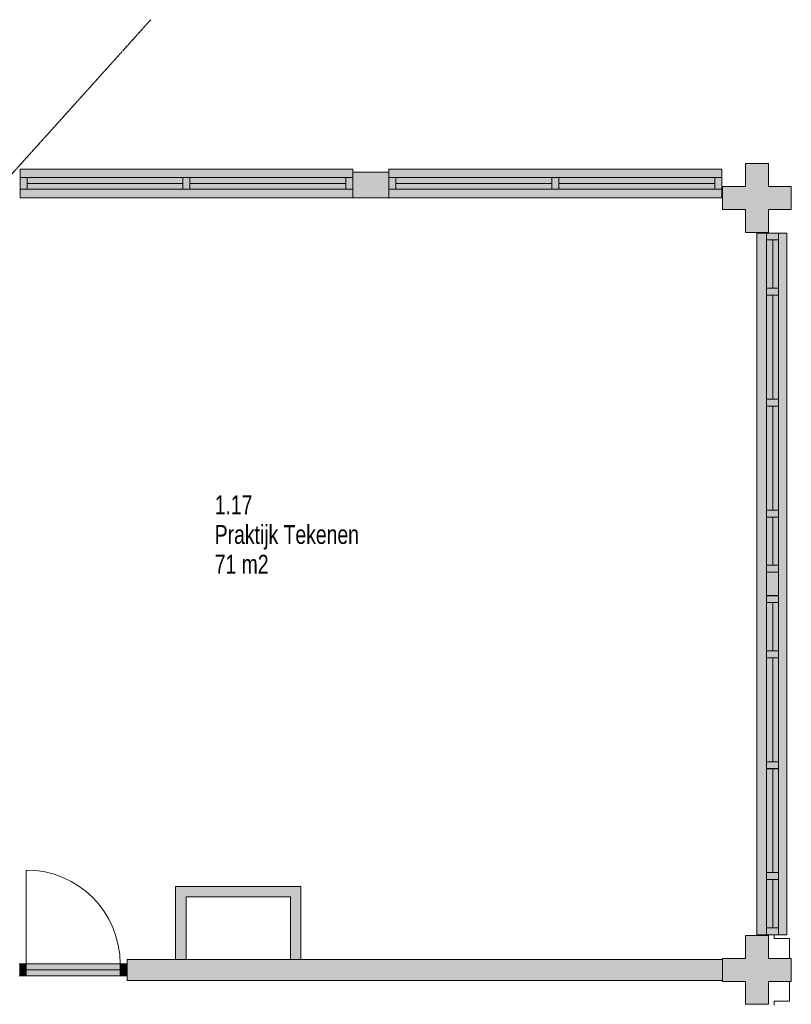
# Model space of a CAD drawing. Header units: millimetres. Extents: x 73705 to 433105, y 109410 to 279410.
# Tile 59 of 90: x 265815 to 273211, y 234235 to 243674. Entities that reach past the tile are written whole.
import ezdxf

# ---------------------------------------------------------------- set-up
doc = ezdxf.new("R2010")
doc.units = ezdxf.units.MM
doc.linetypes.add('brand  WBDBO 30 min', pattern=[11, 4, -1, 2, -1, 2, -1])
for name, color, linetype, lineweight in [('A-DETL', 90, 'Continuous', 9), ('A-DETL-GENF', 92, 'Continuous', 9), ('A-DETL-THIN', 151, 'Continuous', 9), ('G-ANNO-TEXT', 231, 'Continuous', 9)]:
    doc.layers.add(name, color=color, linetype=linetype, lineweight=lineweight)
doc.styles.add('Arial Narrow', font='ARIALN.TTF', dxfattribs={"width": 0.9, "height": 180})
doc.styles.add('Arial Narrow_B', font='ARIALN.TTF', dxfattribs={"width": 0.9, "height": 180})

msp = doc.modelspace()

# ---------------------------------------------------------------- hatches: boundary and pattern name
at = {"layer": 'A-DETL-GENF'}
for color, points in [(7, [(272771.1, 241635), (272991.1, 241635), (272991.1, 241855), (273211.1, 241855), (273211.1, 242075), (272991.1, 242075), (272991.1, 242295), (272771.1, 242295), (272771.1, 242075), (272551.1, 242075), (272551.1, 241855), (272771.1, 241855)]), (254, [(267380.1, 241966.4), (269008.6, 241966.4), (269008.6, 242242), (265818.6, 242242), (265818.6, 241966.4), (265885.6, 241966.4)]), (7, [(269008.6, 241966.4), (269353.6, 241966.4), (269353.6, 242212), (269008.6, 242212), (269008.6, 242048)]), (254, [(269353.6, 241966.4), (272543.6, 241966.4), (272543.6, 242242), (269353.6, 242242), (269353.6, 242048)]), (7, [(272991.1, 234902.5), (273167.1, 234902.5), (273167.1, 241628.9), (272881.1, 241628.9), (272881.1, 234902.5), (272973.1, 234902.5)]), (254, [(267409.3, 234664.5), (267409.3, 235265), (268409.3, 235265), (268409.3, 234665), (268509.3, 234665), (268509.3, 235365), (267309.3, 235365), (267309.3, 234664.5)]), (7, [(272991.1, 234235), (272991.1, 234455), (273211.1, 234455), (273211.1, 234675), (272991.1, 234675), (272991.1, 234895), (272771.1, 234895), (272771.1, 234675), (272551.1, 234675), (272551.1, 234455), (272771.1, 234455), (272771.1, 234235)]), (7, [(273087.1, 234901.5), (273087.1, 234902.5), (272991.1, 234901.5)]), (7, [(266845.1, 234464.5), (272551.1, 234464.5), (272551.1, 234664.5), (266845.1, 234664.5), (266845.1, 234508)]), (7, [(265878.1, 234508), (265878.1, 234622), (265811.1, 234622), (265811.1, 234508)]), (7, [(266778.1, 234508), (266778.1, 234622), (265878.1, 234622), (265878.1, 234508)]), (7, [(266845.1, 234508), (266845.1, 234622), (266778.1, 234622), (266778.1, 234508)])]:
    msp.add_hatch(color=color, dxfattribs=at).paths.add_polyline_path(points)

# ---------------------------------------------------------------- linework, layer by layer
at = {"layer": 'A-DETL', "linetype": 'brand  WBDBO 30 min', "lineweight": 30}
msp.add_line((265532.7, 241964.5), (267071.7, 243673.8), dxfattribs=at)
at = {"layer": 'A-DETL'}
for p, q in [((269008.6, 242242), (265818.6, 242242)), ((265818.6, 242242), (265818.6, 241966.4)), ((269008.6, 242212), (269008.6, 242242)), ((272543.6, 242242), (269353.6, 242242)), ((269353.6, 242242), (269353.6, 242212)), ((272543.6, 241966.4), (272543.6, 242242)), ((265818.6, 242162), (265818.6, 242048)), ((265885.6, 242162), (265818.6, 242162)), ((265885.6, 242048), (265885.6, 242162)), ((265885.6, 242162), (265885.6, 242048)), ((267380.1, 242162), (265885.6, 242162)), ((267380.1, 242162), (267380.1, 242048)), ((267447.1, 242162), (267380.1, 242162)), ((267380.1, 242048), (267380.1, 242162)), ((267447.1, 242048), (267447.1, 242162)), ((267447.1, 242162), (267447.1, 242048)), ((268941.6, 242162), (267447.1, 242162)), ((268941.6, 242162), (268941.6, 242048)), ((269008.6, 242162), (268941.6, 242162)), ((268941.6, 242048), (268941.6, 242162)), ((269420.6, 242162), (269353.6, 242162)), ((269420.6, 242048), (269420.6, 242162)), ((269420.6, 242162), (269420.6, 242048)), ((270915.1, 242162), (269420.6, 242162)), ((270915.1, 242162), (270915.1, 242048)), ((270982.1, 242162), (270915.1, 242162)), ((270915.1, 242048), (270915.1, 242162)), ((270982.1, 242048), (270982.1, 242162)), ((270982.1, 242162), (270982.1, 242048)), ((272476.6, 242162), (270982.1, 242162)), ((272476.6, 242162), (272476.6, 242048)), ((272543.6, 242162), (272476.6, 242162)), ((272476.6, 242048), (272476.6, 242162)), ((272543.6, 242048), (272543.6, 242162)), ((265818.6, 242048), (265885.6, 242048)), ((265885.6, 242048), (267380.1, 242048)), ((267380.1, 242048), (267447.1, 242048)), ((267447.1, 242048), (268941.6, 242048)), ((268941.6, 242048), (269008.6, 242048)), ((269353.6, 242048), (269420.6, 242048)), ((269420.6, 242048), (270915.1, 242048)), ((270915.1, 242048), (270982.1, 242048)), ((270982.1, 242048), (272476.6, 242048)), ((272476.6, 242048), (272543.6, 242048)), ((265818.6, 241966.4), (269008.6, 241966.4)), ((269353.6, 241966.4), (272543.6, 241966.4)), ((273167.1, 241628.9), (272881.1, 241628.9)), ((272881.1, 241628.9), (272881.1, 234902.5)), ((273087.1, 241628.9), (272973.1, 241628.9)), ((272973.1, 241628.9), (272973.1, 241561.9)), ((272973.1, 241561.9), (273087.1, 241561.9)), ((273087.1, 241561.9), (272973.1, 241561.9)), ((272973.1, 241561.9), (272973.1, 241100)), ((273087.1, 241561.9), (273087.1, 241628.9)), ((273087.1, 241100), (273087.1, 241561.9)), ((273167.1, 234902.5), (273167.1, 241628.9)), ((273087.1, 241100), (272973.1, 241100)), ((272973.1, 241100), (272973.1, 241033)), ((272973.1, 241100), (273087.1, 241100)), ((273087.1, 241033), (273087.1, 241100)), ((273087.1, 241033), (272973.1, 241033)), ((272973.1, 241033), (272973.1, 240036)), ((272973.1, 241033), (273087.1, 241033)), ((273087.1, 240036), (273087.1, 241033)), ((273087.1, 240036.7), (272973.1, 240036.7)), ((272973.1, 240036.7), (272973.1, 239969.7)), ((272973.1, 240036), (273087.1, 240036)), ((273087.1, 239969.7), (273087.1, 240036.7)), ((272973.1, 239969.7), (273087.1, 239969.7)), ((273087.1, 239969.7), (272973.1, 239969.7)), ((272973.1, 239969.7), (272973.1, 238972.7)), ((273087.1, 238972.7), (273087.1, 239969.7)), ((272973.1, 238972.7), (273087.1, 238972.7)), ((273087.1, 238972.7), (272973.1, 238972.7)), ((272973.1, 238972.7), (272973.1, 238905.7)), ((272973.1, 238905.7), (273087.1, 238905.7)), ((273087.1, 238905.7), (272973.1, 238905.7)), ((272973.1, 238905.7), (272973.1, 238443.9)), ((273087.1, 238905.7), (273087.1, 238972.7)), ((273087.1, 238443.9), (273087.1, 238905.7)), ((273087.1, 238443.9), (272973.1, 238443.9)), ((272973.1, 238443.9), (272973.1, 238376.9)), ((272973.1, 238443.9), (273087.1, 238443.9)), ((273087.1, 238376.9), (273087.1, 238443.9)), ((272973.1, 238376.9), (273087.1, 238376.9)), ((273087.1, 238376.9), (272973.1, 238376.9)), ((272973.1, 238376.9), (272973.1, 238152.2)), ((273087.1, 238152.2), (273087.1, 238376.9)), ((273087.1, 238153.5), (272973.1, 238153.5)), ((272973.1, 238153.5), (272973.1, 238086.5)), ((272973.1, 238152.2), (273087.1, 238152.2)), ((273087.1, 238086.5), (273087.1, 238153.5)), ((272973.1, 238086.5), (273087.1, 238086.5)), ((273087.1, 238086.5), (272973.1, 238086.5)), ((272973.1, 238086.5), (272973.1, 237624.7)), ((273087.1, 237624.7), (273087.1, 238086.5)), ((273087.1, 237624.7), (272973.1, 237624.7)), ((272973.1, 237624.7), (272973.1, 237557.7)), ((272973.1, 237624.7), (273087.1, 237624.7)), ((273087.1, 237557.7), (273087.1, 237624.7)), ((273087.1, 237557.7), (272973.1, 237557.7)), ((272973.1, 237557.7), (272973.1, 236560.7)), ((272973.1, 237557.7), (273087.1, 237557.7)), ((273087.1, 236560.7), (273087.1, 237557.7)), ((273087.1, 236560.7), (272973.1, 236560.7)), ((272973.1, 236560.7), (272973.1, 236493.7)), ((272973.1, 236560.7), (273087.1, 236560.7)), ((273087.1, 236493.7), (273087.1, 236560.7)), ((273087.1, 236494.4), (272973.1, 236494.4)), ((272973.1, 236494.4), (272973.1, 235497.4)), ((272973.1, 236493.7), (273087.1, 236493.7)), ((273087.1, 235497.4), (273087.1, 236494.4)), ((272973.1, 235497.4), (273087.1, 235497.4)), ((273087.1, 235497.4), (272973.1, 235497.4)), ((272973.1, 235497.4), (272973.1, 235430.4)), ((273087.1, 235430.4), (273087.1, 235497.4)), ((272973.1, 235430.4), (273087.1, 235430.4)), ((273087.1, 235430.4), (272973.1, 235430.4)), ((272973.1, 235430.4), (272973.1, 234968.5)), ((273087.1, 234968.5), (273087.1, 235430.4)), ((273087.1, 234968.5), (272973.1, 234968.5)), ((272973.1, 234968.5), (272973.1, 234901.5)), ((272973.1, 234968.5), (273087.1, 234968.5)), ((273087.1, 234901.5), (273087.1, 234968.5)), ((272881.1, 234902.5), (273167.1, 234902.5)), ((272973.1, 234901.5), (273087.1, 234901.5)), ((273046.1, 234902.4), (273046.1, 234865.5)), ((273046.1, 234865.5), (273194.1, 234865.5)), ((273194.1, 234865.5), (273194.1, 234675)), ((273194.1, 234264.5), (273194.1, 234455)), ((273046.1, 234227.7), (273046.1, 234264.5)), ((273046.1, 234264.5), (273194.1, 234264.5))]:
    msp.add_line(p, q, dxfattribs=at)
at = {"layer": 'A-DETL-THIN'}
for p, q in [((272771.1, 242295), (272771.1, 242075)), ((272991.1, 242295), (272771.1, 242295)), ((272991.1, 242075), (272991.1, 242295)), ((269353.6, 242212), (269008.6, 242212)), ((269008.6, 242212), (269008.6, 241966.4)), ((269353.6, 241966.4), (269353.6, 242212)), ((265885.6, 242105), (267380.1, 242105)), ((267447.1, 242105), (268941.6, 242105)), ((269420.6, 242105), (270915.1, 242105)), ((270982.1, 242105), (272476.6, 242105)), ((272771.1, 242075), (272551.1, 242075)), ((272551.1, 242075), (272551.1, 241855)), ((273211.1, 242075), (272991.1, 242075)), ((273211.1, 241855), (273211.1, 242075)), ((269008.6, 241966.4), (269353.6, 241966.4)), ((272551.1, 241855), (272771.1, 241855)), ((272771.1, 241855), (272771.1, 241635)), ((272991.1, 241635), (272991.1, 241855)), ((272991.1, 241855), (273211.1, 241855)), ((272771.1, 241635), (272991.1, 241635)), ((273033.1, 241561.9), (273033.1, 241100)), ((273033.1, 241033), (273033.1, 240036)), ((273033.1, 239969.7), (273033.1, 238972.7)), ((273033.1, 238905.7), (273033.1, 238443.9)), ((273033.1, 237624.7), (273033.1, 238086.5)), ((273033.1, 236560.7), (273033.1, 237557.7)), ((273033.1, 235497.4), (273033.1, 236494.4)), ((265878.1, 234622), (265878.1, 235522)), ((273033.1, 234968.5), (273033.1, 235430.4)), ((268509.3, 235365), (267309.3, 235365)), ((267309.3, 235365), (267309.3, 234664.5)), ((268509.3, 234665), (268509.3, 235365)), ((267409.3, 234664.5), (267409.3, 235265)), ((267409.3, 235265), (268409.3, 235265)), ((268409.3, 235265), (268409.3, 234665)), ((272771.1, 234895), (272771.1, 234675)), ((272991.1, 234895), (272771.1, 234895)), ((272991.1, 234675), (272991.1, 234895)), ((272551.1, 234664.5), (266845.1, 234664.5)), ((266845.1, 234664.5), (266845.1, 234464.5)), ((267309.3, 234664.5), (267409.3, 234664.5)), ((268409.3, 234665), (268509.3, 234665)), ((272771.1, 234675), (272551.1, 234675)), ((272551.1, 234675), (272551.1, 234664.5)), ((272551.1, 234464.5), (272551.1, 234664.5)), ((273211.1, 234675), (272991.1, 234675)), ((273211.1, 234455), (273211.1, 234675)), ((265878.1, 234622), (265811.1, 234622)), ((266778.1, 234622), (265878.1, 234622)), ((265878.1, 234622), (265878.1, 234508)), ((265878.1, 234508), (265878.1, 234622)), ((265878.1, 234565), (266778.1, 234565)), ((266845.1, 234622), (266778.1, 234622)), ((266778.1, 234622), (266778.1, 234508)), ((266778.1, 234508), (266778.1, 234622)), ((266845.1, 234508), (266845.1, 234622)), ((265811.1, 234508), (265878.1, 234508)), ((265878.1, 234508), (266778.1, 234508)), ((266778.1, 234508), (266845.1, 234508)), ((266845.1, 234464.5), (272551.1, 234464.5)), ((272551.1, 234464.5), (272551.1, 234455)), ((272551.1, 234455), (272771.1, 234455)), ((272771.1, 234455), (272771.1, 234235)), ((272991.1, 234235), (272991.1, 234455)), ((272991.1, 234455), (273211.1, 234455)), ((272771.1, 234235), (272991.1, 234235))]:
    msp.add_line(p, q, dxfattribs=at)
msp.add_arc((265878.1, 234622), 900, 0, 90, dxfattribs=at)

# ---------------------------------------------------------------- texts
at = {"layer": 'G-ANNO-TEXT', "color": 7, "char_height": 180, "attachment_point": 1}
for s, insert, width, style in [('1.17', (267684.4, 239113.2), 425.696, 'Arial Narrow_B'), ('Praktijk Tekenen', (267684.4, 238828.8), 1630.632, 'Arial Narrow'), ('71 m2', (267684.4, 238544.4), 606.076, 'Arial Narrow')]:
    msp.add_mtext(s, dxfattribs=dict(at, insert=insert, width=width, style=style))

doc.saveas('drawing.dxf')
